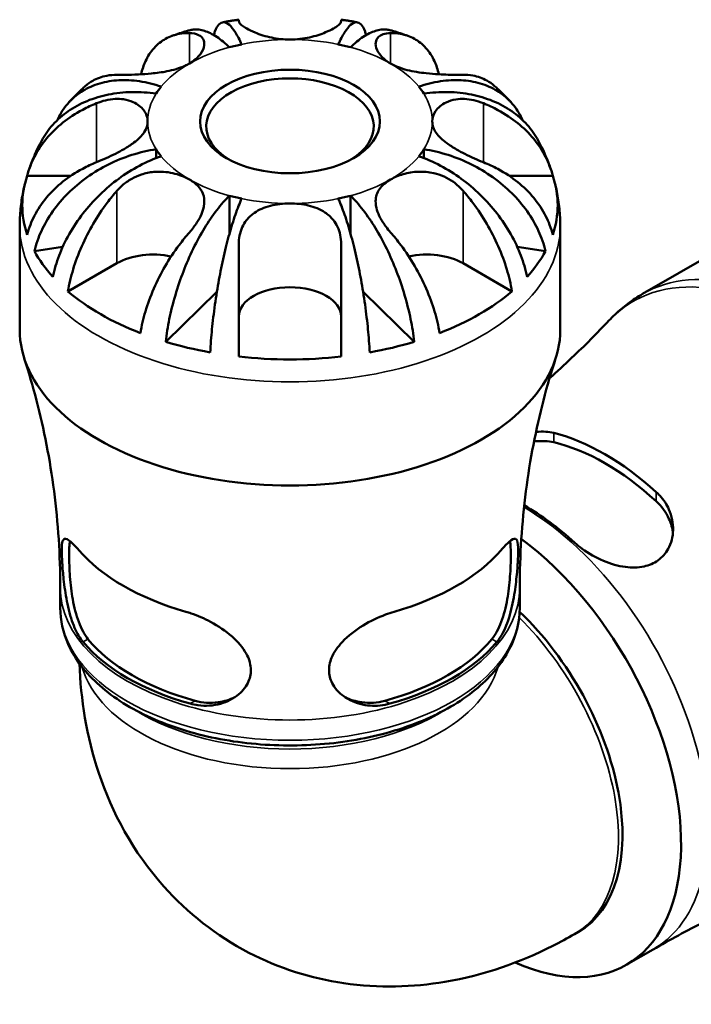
# Model space of a CAD drawing. Header units: millimetres. Extents: x 0 to 903, y 0 to 678.
# Tile 7 of 9: x 605 to 656, y 426 to 501. Entities that reach past the tile are written whole.
import ezdxf

# ---------------------------------------------------------------- set-up
doc = ezdxf.new("R2010")
doc.units = ezdxf.units.MM
doc.layers.add('Visible (ISO)', color=7, linetype='Continuous', lineweight=50)
doc.layers.add('Visible Narrow (ISO)', color=7, linetype='Continuous', lineweight=35)

msp = doc.modelspace()

# ---------------------------------------------------------------- linework, layer by layer
at = {"layer": 'Visible (ISO)'}
for p, q in [((615.259, 490.738), (615.259, 490.068)), ((635.567, 490.738), (635.567, 490.068)), ((605.484, 488.737), (608.798, 488.737)), ((642.028, 488.737), (645.342, 488.737)), ((620.825, 487.222), (620.825, 484.352)), ((630.002, 487.222), (630.002, 484.352)), ((604.913, 477.054), (604.913, 484.914)), ((645.913, 477.054), (645.913, 484.914)), ((652.157, 479.774), (660.443, 484.546)), ((608.171, 483.335), (606.032, 483.017)), ((644.794, 483.017), (642.656, 483.335)), ((608.576, 479.967), (612.29, 482.106)), ((638.536, 482.106), (642.25, 479.967)), ((619.871, 479.942), (615.987, 476.145)), ((634.839, 476.145), (630.955, 479.942)), ((607.988, 455.966), (607.988, 457.498)), ((642.838, 455.966), (642.838, 457.498)), ((646.997, 431.233), (647.303, 431.409)), ((650.918, 428.893), (652.955, 430.065))]:
    msp.add_line(p, q, dxfattribs=at)
for centre, major_axis, ratio, start_param, end_param in [((625.413, 492.849), (-10.795, 0), 0.575862, 5.058754, 5.151422), ((625.413, 492.849), (-10.795, 0), 0.575862, 4.273356, 4.366024), ((625.413, 492.464), (-6.35, 0), 0.575862, 2.396683, 7.028094), ((625.413, 492.849), (-10.795, 0), 0.575862, 5.844152, 5.936821), ((625.413, 492.849), (10.795, 0), 0.575862, 0.346365, 0.439033), ((625.413, 492.849), (-10.795, 0), 0.575862, 0.346365, 0.439033), ((625.413, 492.849), (10.795, 0), 0.575862, 5.844152, 5.936821), ((625.413, 486.501), (-20.304, 0), 0.575862, 6.090806, 6.475564), ((625.413, 486.501), (20.304, 0), 0.575862, 6.090806, 6.475564), ((625.413, 492.849), (10.795, 0), 0.575862, 4.273356, 4.366024), ((625.413, 492.849), (10.795, 0), 0.575862, 5.058754, 5.151422), ((625.413, 486.501), (-20.304, 0), 0.575862, 0.302622, 0.482776), ((615.035, 480.525), (3.882, 0), 0.575862, 1.210501, 2.356194), ((635.791, 480.525), (3.882, 0), 0.575862, 0.785398, 1.931092), ((625.413, 486.501), (20.304, 0), 0.575862, 5.800409, 5.980564), ((625.413, 478.049), (-3.882, 0), 0.575862, 3.141593, 6.283185), ((625.413, 486.501), (-20.304, 0), 0.575862, 0.593019, 0.977777), ((625.413, 486.501), (-20.304, 0), 0.575862, 2.163815, 2.548574), ((625.413, 477.054), (-20.5, 0), 0.575862, 0, 3.141593), ((625.413, 486.501), (-20.304, 0), 0.575862, 1.08802, 1.268175), ((625.413, 486.501), (-20.304, 0), 0.575862, 1.873418, 2.053573), ((625.413, 486.501), (-20.304, 0), 0.575862, 1.378417, 1.763175), ((649.303, 451.013), (10.133, -17.596), 0.578093, 2.083836, 2.63242), ((649.303, 451.013), (9.719, -16.877), 0.578093, 2.071819, 2.644437), ((643.116, 447.45), (-9.968, 17.31), 0.578093, 5.220775, 5.495217), ((640.95, 446.203), (9.968, -17.31), 0.578093, 5.609212, 8.498645), ((625.413, 464.899), (17.859, 0), 0.575862, 3.59919, 4.254792), ((625.413, 464.899), (17.859, 0), 0.575862, 5.169986, 5.825588), ((639.323, 445.266), (7.98, -13.857), 0.578093, 0, 2.042639), ((625.413, 457.745), (-17.425, 0), 0.575862, 0.449119, 1.121677), ((625.413, 457.745), (-16.925, 0), 0.575862, 0.438764, 1.132032), ((625.413, 457.745), (-16.925, 0), 0.575862, 2.00956, 2.702829), ((625.413, 457.745), (-17.425, 0), 0.575862, 2.019916, 2.692473)]:
    msp.add_ellipse(centre, major_axis=major_axis, ratio=ratio, start_param=start_param, end_param=end_param, dxfattribs=at)
msp.add_ellipse((625.413, 492.849), major_axis=(6.82, 0), ratio=0.575862, dxfattribs=at)
for points, knots in [([(619.633, 499.406), (619.661, 499.503), (619.691, 499.595), (619.813, 499.92), (619.919, 500.098), (620.131, 500.317), (620.258, 500.38), (620.53, 500.367), (620.676, 500.292), (620.954, 500.048), (621.111, 499.858), (621.433, 499.349), (621.598, 499.031), (621.748, 498.696)], [0.4763832, 0.4763832, 0.4763832, 0.4763832, 0.5387578, 0.5387578, 0.7184167, 0.7184167, 0.8983089, 0.8983089, 1.0782011, 1.0782011, 1.2586335, 1.2586335, 1.4390659, 1.4390659, 1.4390659, 1.4390659]), ([(621.531, 500.568), (621.449, 500.557), (621.366, 500.545), (621.202, 500.52), (621.119, 500.508), (620.955, 500.482), (620.873, 500.468), (620.708, 500.441), (620.626, 500.426), (620.462, 500.397), (620.38, 500.382), (620.298, 500.367)], [1.02304102, 1.02304102, 1.02304102, 1.02304102, 1.03827189, 1.03827189, 1.05350277, 1.05350277, 1.06873365, 1.06873365, 1.08396452, 1.08396452, 1.0991954, 1.0991954, 1.0991954, 1.0991954]), ([(621.531, 500.444), (621.531, 500.506), (621.531, 500.546), (621.531, 500.566), (621.531, 500.568), (621.531, 500.568)], [6.3789115, 6.3789115, 6.3789115, 6.3789115, 6.4904042, 6.4904042, 6.5240284, 6.5240284, 6.5240284, 6.5240284]), ([(625.413, 499.065), (624.941, 499.065), (624.472, 499.116), (623.56, 499.303), (623.129, 499.441), (622.523, 499.69), (622.315, 499.791), (622.01, 499.963), (621.9, 500.034), (621.717, 500.171), (621.648, 500.235), (621.554, 500.35), (621.531, 500.401), (621.531, 500.444)], [0, 0, 0, 0, 0.1417567, 0.1417567, 0.2934459, 0.2934459, 0.3926422, 0.3926422, 0.4678919, 0.4678919, 0.5468475, 0.5468475, 0.6284251, 0.6284251, 0.6284251, 0.6284251]), ([(629.295, 500.444), (629.295, 500.404), (629.275, 500.357), (629.19, 500.246), (629.121, 500.181), (628.942, 500.045), (628.836, 499.975), (628.543, 499.808), (628.345, 499.709), (627.766, 499.466), (627.354, 499.329), (626.43, 499.125), (625.924, 499.065), (625.413, 499.065)], [-0.6274381, -0.6274381, -0.6274381, -0.6274381, -0.5515633, -0.5515633, -0.4710497, -0.4710497, -0.397167, -0.397167, -0.300728, -0.300728, -0.1533905, -0.1533905, 0, 0, 0, 0]), ([(629.078, 498.696), (629.228, 499.031), (629.393, 499.349), (629.715, 499.858), (629.873, 500.048), (630.151, 500.292), (630.296, 500.367), (630.569, 500.38), (630.695, 500.317), (630.907, 500.098), (631.013, 499.92), (631.135, 499.595), (631.165, 499.503), (631.193, 499.406)], [4.3645979, 4.3645979, 4.3645979, 4.3645979, 4.5450303, 4.5450303, 4.7254627, 4.7254627, 4.9053549, 4.9053549, 5.0852471, 5.0852471, 5.2649061, 5.2649061, 5.3272806, 5.3272806, 5.3272806, 5.3272806]), ([(630.528, 500.367), (630.446, 500.382), (630.364, 500.397), (630.2, 500.426), (630.118, 500.441), (629.954, 500.468), (629.871, 500.482), (629.707, 500.508), (629.625, 500.52), (629.46, 500.545), (629.378, 500.557), (629.295, 500.568)], [0.47160093, 0.47160093, 0.47160093, 0.47160093, 0.4868318, 0.4868318, 0.50206268, 0.50206268, 0.51729356, 0.51729356, 0.53252443, 0.53252443, 0.54775531, 0.54775531, 0.54775531, 0.54775531]), ([(629.295, 500.568), (629.295, 500.568), (629.295, 500.566), (629.295, 500.55), (629.295, 500.508), (629.295, 500.444)], [3.3340414, 3.3340414, 3.3340414, 3.3340414, 3.3628919, 3.3628919, 3.4793009, 3.4793009, 3.4793009, 3.4793009]), ([(614.117, 496.429), (614.205, 496.795), (614.323, 497.13), (614.621, 497.777), (614.842, 498.128), (615.368, 498.714), (615.672, 498.951), (616.284, 499.289), (616.649, 499.421), (617.28, 499.532), (617.53, 499.551), (617.78, 499.549)], [2.6788138, 2.6788138, 2.6788138, 2.6788138, 2.8237044, 2.8237044, 3.0049708, 3.0049708, 3.1862373, 3.1862373, 3.3678493, 3.3678493, 3.4793419, 3.4793419, 3.4793419, 3.4793419]), ([(617.76, 499.76), (617.673, 499.734), (617.586, 499.708), (617.413, 499.655), (617.326, 499.628), (617.153, 499.573), (617.067, 499.545), (616.894, 499.488), (616.808, 499.459), (616.636, 499.399), (616.55, 499.369), (616.464, 499.339)], [1.25788613, 1.25788613, 1.25788613, 1.25788613, 1.27435655, 1.27435655, 1.29082697, 1.29082697, 1.3072974, 1.3072974, 1.32376782, 1.32376782, 1.34023825, 1.34023825, 1.34023825, 1.34023825]), ([(620.825, 498.476), (620.519, 498.774), (620.186, 499.052), (619.533, 499.481), (619.213, 499.633), (618.65, 499.809), (618.354, 499.848), (617.969, 499.811), (617.862, 499.789), (617.76, 499.759)], [4.3645979, 4.3645979, 4.3645979, 4.3645979, 4.5450303, 4.5450303, 4.7254627, 4.7254627, 4.9053549, 4.9053549, 4.9767675, 4.9767675, 4.9767675, 4.9767675]), ([(617.78, 499.549), (618.057, 499.546), (618.298, 499.5), (618.644, 499.328), (618.762, 499.218), (618.905, 498.95), (618.931, 498.795), (618.885, 498.417), (618.789, 498.189), (618.429, 497.703), (618.142, 497.453), (617.78, 497.244)], [-0.6284937, -0.6284937, -0.6284937, -0.6284937, -0.4973045, -0.4973045, -0.3881467, -0.3881467, -0.2836138, -0.2836138, -0.1538119, -0.1538119, 0, 0, 0, 0]), ([(633.066, 499.759), (632.964, 499.789), (632.857, 499.811), (632.472, 499.848), (632.176, 499.809), (631.613, 499.633), (631.293, 499.481), (630.64, 499.052), (630.307, 498.774), (630.002, 498.476)], [0.8268963, 0.8268963, 0.8268963, 0.8268963, 0.8983089, 0.8983089, 1.0782011, 1.0782011, 1.2586335, 1.2586335, 1.4390659, 1.4390659, 1.4390659, 1.4390659]), ([(633.046, 497.244), (632.769, 497.404), (632.535, 497.588), (632.159, 497.995), (632.026, 498.216), (631.898, 498.625), (631.893, 498.81), (631.981, 499.085), (632.046, 499.184), (632.224, 499.35), (632.338, 499.415), (632.637, 499.518), (632.831, 499.547), (633.046, 499.549)], [-2.6751784, -2.6751784, -2.6751784, -2.6751784, -2.5574633, -2.5574633, -2.4319685, -2.4319685, -2.3153871, -2.3153871, -2.2323163, -2.2323163, -2.1490716, -2.1490716, -2.0466817, -2.0466817, -2.0466817, -2.0466817]), ([(633.046, 499.549), (633.296, 499.551), (633.546, 499.532), (634.178, 499.421), (634.542, 499.289), (635.154, 498.951), (635.459, 498.714), (635.984, 498.128), (636.205, 497.777), (636.504, 497.13), (636.621, 496.795), (636.709, 496.429)], [6.3789115, 6.3789115, 6.3789115, 6.3789115, 6.4904042, 6.4904042, 6.6720162, 6.6720162, 6.8532826, 6.8532826, 7.0345491, 7.0345491, 7.1794397, 7.1794397, 7.1794397, 7.1794397]), ([(634.362, 499.339), (634.276, 499.369), (634.19, 499.399), (634.018, 499.459), (633.932, 499.488), (633.759, 499.545), (633.673, 499.573), (633.5, 499.628), (633.413, 499.655), (633.24, 499.708), (633.153, 499.734), (633.066, 499.76)], [0.23055808, 0.23055808, 0.23055808, 0.23055808, 0.24702851, 0.24702851, 0.26349893, 0.26349893, 0.27996935, 0.27996935, 0.29643978, 0.29643978, 0.3129102, 0.3129102, 0.3129102, 0.3129102]), ([(617.78, 497.244), (617.67, 497.181), (617.553, 497.121), (617.027, 496.883), (616.565, 496.749), (615.689, 496.577), (615.292, 496.525), (614.56, 496.455), (614.23, 496.433), (613.545, 496.401), (613.204, 496.392), (612.674, 496.386), (612.472, 496.386), (612.29, 496.388)], [0, 0, 0, 0, 0.0467731, 0.0467731, 0.2005564, 0.2005564, 0.3204604, 0.3204604, 0.4228872, 0.4228872, 0.5420685, 0.5420685, 0.6281566, 0.6281566, 0.6281566, 0.6281566]), ([(638.536, 496.388), (638.414, 496.386), (638.283, 496.386), (637.918, 496.388), (637.672, 496.392), (637.176, 496.406), (636.934, 496.416), (636.379, 496.448), (636.067, 496.471), (635.257, 496.558), (634.768, 496.635), (633.837, 496.873), (633.408, 497.036), (633.046, 497.244)], [-0.6269075, -0.6269075, -0.6269075, -0.6269075, -0.5694109, -0.5694109, -0.4776032, -0.4776032, -0.3980776, -0.3980776, -0.3025274, -0.3025274, -0.1534232, -0.1534232, 0, 0, 0, 0]), ([(607.77, 492.953), (607.811, 493.044), (607.853, 493.133), (608.095, 493.604), (608.357, 493.99), (608.983, 494.665), (609.346, 494.954), (610.076, 495.399), (610.511, 495.596), (611.448, 495.871), (611.95, 495.95), (612.907, 496.002), (613.449, 495.978), (614.558, 495.811), (615.124, 495.667), (615.642, 495.491)], [0.319335, 0.319335, 0.319335, 0.319335, 0.359099, 0.359099, 0.538758, 0.538758, 0.718417, 0.718417, 0.898309, 0.898309, 1.078201, 1.078201, 1.258633, 1.258633, 1.439066, 1.439066, 1.439066, 1.439066]), ([(612.29, 496.388), (612.03, 496.39), (611.769, 496.369), (611.126, 496.25), (610.76, 496.113), (610.262, 495.83), (610.071, 495.694), (609.891, 495.534)], [6.3789502, 6.3789502, 6.3789502, 6.3789502, 6.4953591, 6.4953591, 6.6785556, 6.6785556, 6.7928018, 6.7928018, 6.7928018, 6.7928018]), ([(635.184, 495.491), (635.703, 495.667), (636.269, 495.811), (637.377, 495.978), (637.92, 496.002), (638.876, 495.95), (639.378, 495.871), (640.315, 495.596), (640.75, 495.399), (641.481, 494.954), (641.843, 494.665), (642.469, 493.99), (642.732, 493.604), (642.973, 493.133), (643.015, 493.044), (643.056, 492.953)], [4.364664, 4.364664, 4.364664, 4.364664, 4.545097, 4.545097, 4.725529, 4.725529, 4.905421, 4.905421, 5.085313, 5.085313, 5.264972, 5.264972, 5.444631, 5.444631, 5.484395, 5.484395, 5.484395, 5.484395]), ([(640.935, 495.534), (640.745, 495.704), (640.542, 495.846), (640.032, 496.127), (639.668, 496.26), (639.036, 496.371), (638.786, 496.39), (638.536, 496.388)], [3.0655969, 3.0655969, 3.0655969, 3.0655969, 3.1862373, 3.1862373, 3.3678493, 3.3678493, 3.4793419, 3.4793419, 3.4793419, 3.4793419]), ([(615.259, 494.959), (614.677, 495.046), (614.041, 495.092), (612.795, 495.069), (612.186, 494.999), (611.111, 494.784), (610.547, 494.619), (609.494, 494.182), (609.005, 493.911), (608.185, 493.34), (607.777, 492.989), (607.092, 492.226), (606.809, 491.818), (606.592, 491.419)], [4.364598, 4.364598, 4.364598, 4.364598, 4.54503, 4.54503, 4.725463, 4.725463, 4.905355, 4.905355, 5.085247, 5.085247, 5.264906, 5.264906, 5.435389, 5.435389, 5.435389, 5.435389]), ([(609.891, 495.535), (609.804, 495.458), (609.718, 495.379), (609.546, 495.219), (609.461, 495.138), (609.291, 494.974), (609.207, 494.89), (609.039, 494.721), (608.956, 494.635), (608.791, 494.46), (608.709, 494.371), (608.628, 494.281)], [1.78241186, 1.78241186, 1.78241186, 1.78241186, 1.80134123, 1.80134123, 1.82027059, 1.82027059, 1.83919996, 1.83919996, 1.85812933, 1.85812933, 1.8770587, 1.8770587, 1.8770587, 1.8770587]), ([(644.235, 491.419), (644.017, 491.818), (643.734, 492.226), (643.049, 492.989), (642.642, 493.34), (641.821, 493.911), (641.332, 494.182), (640.279, 494.619), (639.715, 494.784), (638.64, 494.999), (638.031, 495.069), (636.785, 495.092), (636.149, 495.046), (635.567, 494.959)], [0.368275, 0.368275, 0.368275, 0.368275, 0.538758, 0.538758, 0.718417, 0.718417, 0.898309, 0.898309, 1.078201, 1.078201, 1.258633, 1.258633, 1.439066, 1.439066, 1.439066, 1.439066]), ([(642.199, 494.281), (642.117, 494.371), (642.035, 494.46), (641.87, 494.635), (641.787, 494.721), (641.62, 494.89), (641.535, 494.974), (641.366, 495.138), (641.28, 495.219), (641.109, 495.379), (641.022, 495.458), (640.935, 495.535)], [5.97692294, 5.97692294, 5.97692294, 5.97692294, 5.99585231, 5.99585231, 6.01478167, 6.01478167, 6.03371104, 6.03371104, 6.05264041, 6.05264041, 6.07156977, 6.07156977, 6.07156977, 6.07156977]), ([(610.736, 494.227), (610.964, 494.319), (611.194, 494.393), (611.669, 494.506), (611.913, 494.542), (612.37, 494.566), (612.583, 494.558), (613.053, 494.493), (613.301, 494.422), (613.862, 494.169), (614.133, 493.952), (614.517, 493.436), (614.618, 493.143), (614.618, 492.849)], [-0.6274381, -0.6274381, -0.6274381, -0.6274381, -0.5515633, -0.5515633, -0.4710497, -0.4710497, -0.397167, -0.397167, -0.300728, -0.300728, -0.1533905, -0.1533905, 0, 0, 0, 0]), ([(636.208, 492.849), (636.208, 493.121), (636.294, 493.392), (636.642, 493.904), (636.911, 494.135), (637.478, 494.406), (637.729, 494.483), (638.206, 494.555), (638.422, 494.566), (638.876, 494.546), (639.114, 494.513), (639.6, 494.403), (639.847, 494.325), (640.09, 494.227)], [0, 0, 0, 0, 0.1417567, 0.1417567, 0.2934459, 0.2934459, 0.3926422, 0.3926422, 0.4678919, 0.4678919, 0.5468475, 0.5468475, 0.6284251, 0.6284251, 0.6284251, 0.6284251]), ([(605.484, 488.737), (605.613, 489.246), (605.808, 489.742), (606.269, 490.637), (606.582, 491.114), (607.325, 492.004), (607.755, 492.415), (608.621, 493.106), (609.136, 493.448), (610.03, 493.923), (610.383, 494.086), (610.736, 494.227)], [2.6487582, 2.6487582, 2.6487582, 2.6487582, 2.8237044, 2.8237044, 3.0049708, 3.0049708, 3.1862373, 3.1862373, 3.3678493, 3.3678493, 3.4793419, 3.4793419, 3.4793419, 3.4793419]), ([(640.09, 494.227), (640.458, 494.08), (640.827, 493.909), (641.736, 493.42), (642.253, 493.072), (643.113, 492.377), (643.536, 491.967), (644.267, 491.082), (644.574, 490.608), (645.025, 489.724), (645.215, 489.236), (645.342, 488.737)], [6.3789502, 6.3789502, 6.3789502, 6.3789502, 6.4953591, 6.4953591, 6.6785556, 6.6785556, 6.8581631, 6.8581631, 7.0377706, 7.0377706, 7.209556, 7.209556, 7.209556, 7.209556]), ([(614.618, 492.849), (614.618, 492.577), (614.532, 492.309), (614.184, 491.77), (613.915, 491.505), (613.349, 491.078), (613.098, 490.915), (612.62, 490.636), (612.404, 490.52), (611.95, 490.289), (611.712, 490.177), (611.226, 489.958), (610.98, 489.854), (610.736, 489.756)], [0, 0, 0, 0, 0.1417567, 0.1417567, 0.2934459, 0.2934459, 0.3926422, 0.3926422, 0.4678919, 0.4678919, 0.5468475, 0.5468475, 0.6284251, 0.6284251, 0.6284251, 0.6284251]), ([(640.09, 489.756), (639.863, 489.848), (639.632, 489.945), (639.157, 490.156), (638.914, 490.271), (638.456, 490.502), (638.243, 490.616), (637.773, 490.888), (637.526, 491.046), (636.964, 491.46), (636.693, 491.716), (636.309, 492.265), (636.208, 492.554), (636.208, 492.849)], [-0.6274381, -0.6274381, -0.6274381, -0.6274381, -0.5515633, -0.5515633, -0.4710497, -0.4710497, -0.397167, -0.397167, -0.300728, -0.300728, -0.1533905, -0.1533905, 0, 0, 0, 0]), ([(606.591, 491.42), (606.518, 491.284), (606.445, 491.146), (606.305, 490.867), (606.237, 490.725), (606.104, 490.438), (606.04, 490.293), (605.916, 489.999), (605.856, 489.85), (605.742, 489.549), (605.687, 489.396), (605.634, 489.243)], [2.0521214, 2.0521214, 2.0521214, 2.0521214, 2.074175, 2.074175, 2.0962286, 2.0962286, 2.1182822, 2.1182822, 2.1403358, 2.1403358, 2.1623894, 2.1623894, 2.1623894, 2.1623894]), ([(645.192, 489.243), (645.14, 489.396), (645.085, 489.549), (644.97, 489.85), (644.91, 489.999), (644.786, 490.293), (644.722, 490.438), (644.59, 490.725), (644.521, 490.867), (644.381, 491.146), (644.309, 491.284), (644.235, 491.42)], [5.6915923, 5.6915923, 5.6915923, 5.6915923, 5.7136459, 5.7136459, 5.7356995, 5.7356995, 5.7577531, 5.7577531, 5.7798067, 5.7798067, 5.8018602, 5.8018602, 5.8018602, 5.8018602]), ([(606.032, 483.017), (606.155, 483.544), (606.341, 484.07), (606.779, 485.028), (607.074, 485.547), (607.777, 486.539), (608.185, 487.012), (609.005, 487.827), (609.494, 488.244), (610.547, 488.994), (611.111, 489.328), (612.186, 489.863), (612.795, 490.114), (614.041, 490.509), (614.677, 490.652), (615.259, 490.738)], [0.184118, 0.184118, 0.184118, 0.184118, 0.359099, 0.359099, 0.538758, 0.538758, 0.718417, 0.718417, 0.898309, 0.898309, 1.078201, 1.078201, 1.258633, 1.258633, 1.439066, 1.439066, 1.439066, 1.439066]), ([(635.567, 490.738), (636.149, 490.652), (636.785, 490.509), (638.031, 490.114), (638.64, 489.863), (639.715, 489.328), (640.279, 488.994), (641.332, 488.244), (641.821, 487.827), (642.642, 487.012), (643.049, 486.539), (643.752, 485.547), (644.047, 485.028), (644.486, 484.07), (644.671, 483.544), (644.794, 483.017)], [4.364598, 4.364598, 4.364598, 4.364598, 4.54503, 4.54503, 4.725463, 4.725463, 4.905355, 4.905355, 5.085247, 5.085247, 5.264906, 5.264906, 5.444565, 5.444565, 5.619546, 5.619546, 5.619546, 5.619546]), ([(615.642, 490.206), (615.124, 490.031), (614.558, 489.79), (613.449, 489.206), (612.907, 488.861), (611.95, 488.161), (611.448, 487.742), (610.511, 486.83), (610.076, 486.338), (609.346, 485.398), (608.983, 484.863), (608.357, 483.763), (608.095, 483.199), (607.705, 482.174), (607.539, 481.62), (607.43, 481.073)], [4.364664, 4.364664, 4.364664, 4.364664, 4.545097, 4.545097, 4.725529, 4.725529, 4.905421, 4.905421, 5.085313, 5.085313, 5.264972, 5.264972, 5.444631, 5.444631, 5.619612, 5.619612, 5.619612, 5.619612]), ([(643.397, 481.073), (643.287, 481.62), (643.122, 482.174), (642.732, 483.199), (642.469, 483.763), (641.843, 484.863), (641.481, 485.398), (640.75, 486.338), (640.315, 486.83), (639.378, 487.742), (638.876, 488.161), (637.92, 488.861), (637.377, 489.206), (636.269, 489.79), (635.703, 490.031), (635.184, 490.206)], [0.184118, 0.184118, 0.184118, 0.184118, 0.359099, 0.359099, 0.538758, 0.538758, 0.718417, 0.718417, 0.898309, 0.898309, 1.078201, 1.078201, 1.258633, 1.258633, 1.439066, 1.439066, 1.439066, 1.439066]), ([(610.736, 489.756), (610.383, 489.615), (610.03, 489.452), (609.136, 488.977), (608.621, 488.635), (607.755, 487.944), (607.325, 487.533), (606.582, 486.643), (606.269, 486.166), (605.808, 485.271), (605.613, 484.775), (605.484, 484.266)], [6.3789115, 6.3789115, 6.3789115, 6.3789115, 6.4904042, 6.4904042, 6.6720162, 6.6720162, 6.8532826, 6.8532826, 7.0345491, 7.0345491, 7.2094952, 7.2094952, 7.2094952, 7.2094952]), ([(612.29, 487.596), (612.412, 487.736), (612.543, 487.868), (612.909, 488.19), (613.155, 488.365), (613.65, 488.64), (613.892, 488.746), (614.447, 488.929), (614.759, 488.993), (615.569, 489.07), (616.058, 489.033), (616.989, 488.828), (617.418, 488.661), (617.78, 488.453)], [-0.6269075, -0.6269075, -0.6269075, -0.6269075, -0.5694109, -0.5694109, -0.4776032, -0.4776032, -0.3980776, -0.3980776, -0.3025274, -0.3025274, -0.1534232, -0.1534232, 0, 0, 0, 0]), ([(633.046, 488.453), (633.324, 488.613), (633.642, 488.748), (634.359, 488.958), (634.757, 489.027), (635.55, 489.053), (635.936, 489.019), (636.583, 488.87), (636.845, 488.782), (637.346, 488.556), (637.583, 488.419), (638.076, 488.067), (638.32, 487.843), (638.536, 487.596)], [-2.6751784, -2.6751784, -2.6751784, -2.6751784, -2.5574633, -2.5574633, -2.4319685, -2.4319685, -2.3153871, -2.3153871, -2.2323163, -2.2323163, -2.1490716, -2.1490716, -2.0466817, -2.0466817, -2.0466817, -2.0466817]), ([(645.342, 484.266), (645.215, 484.765), (645.025, 485.253), (644.574, 486.137), (644.267, 486.611), (643.536, 487.496), (643.113, 487.906), (642.253, 488.601), (641.736, 488.949), (640.827, 489.438), (640.458, 489.609), (640.09, 489.756)], [2.648695, 2.648695, 2.648695, 2.648695, 2.8204804, 2.8204804, 3.0000879, 3.0000879, 3.1796954, 3.1796954, 3.3628919, 3.3628919, 3.4793009, 3.4793009, 3.4793009, 3.4793009]), ([(617.78, 488.453), (618.057, 488.293), (618.291, 488.111), (618.667, 487.692), (618.8, 487.454), (618.929, 486.95), (618.933, 486.691), (618.845, 486.219), (618.781, 486.018), (618.602, 485.606), (618.488, 485.398), (618.19, 484.935), (617.996, 484.681), (617.78, 484.435)], [-2.6751784, -2.6751784, -2.6751784, -2.6751784, -2.5574633, -2.5574633, -2.4319685, -2.4319685, -2.3153871, -2.3153871, -2.2323163, -2.2323163, -2.1490716, -2.1490716, -2.0466817, -2.0466817, -2.0466817, -2.0466817]), ([(633.046, 484.435), (632.924, 484.574), (632.809, 484.716), (632.531, 485.088), (632.383, 485.319), (632.156, 485.749), (632.072, 485.947), (631.942, 486.373), (631.906, 486.597), (631.915, 487.145), (632.014, 487.447), (632.398, 488), (632.685, 488.245), (633.046, 488.453)], [-0.6269075, -0.6269075, -0.6269075, -0.6269075, -0.5694109, -0.5694109, -0.4776032, -0.4776032, -0.3980776, -0.3980776, -0.3025274, -0.3025274, -0.1534232, -0.1534232, 0, 0, 0, 0]), ([(605.32, 488.182), (605.267, 487.972), (605.219, 487.76), (605.133, 487.332), (605.095, 487.116), (605.029, 486.681), (605.002, 486.462), (604.958, 486.022), (604.941, 485.801), (604.919, 485.358), (604.913, 485.136), (604.913, 484.914)], [2.211914, 2.211914, 2.211914, 2.211914, 2.2407701, 2.2407701, 2.2696262, 2.2696262, 2.2984823, 2.2984823, 2.3273384, 2.3273384, 2.3561945, 2.3561945, 2.3561945, 2.3561945]), ([(608.576, 479.967), (608.667, 480.528), (608.805, 481.104), (609.131, 482.187), (609.352, 482.791), (609.878, 483.983), (610.182, 484.57), (610.794, 485.613), (611.159, 486.165), (611.79, 487.004), (612.04, 487.311), (612.29, 487.596)], [2.6487582, 2.6487582, 2.6487582, 2.6487582, 2.8237044, 2.8237044, 3.0049708, 3.0049708, 3.1862373, 3.1862373, 3.3678493, 3.3678493, 3.4793419, 3.4793419, 3.4793419, 3.4793419]), ([(638.536, 487.596), (638.786, 487.311), (639.036, 487.004), (639.668, 486.165), (640.032, 485.613), (640.644, 484.57), (640.949, 483.983), (641.474, 482.791), (641.695, 482.187), (642.021, 481.104), (642.159, 480.528), (642.25, 479.967)], [6.3789115, 6.3789115, 6.3789115, 6.3789115, 6.4904042, 6.4904042, 6.6720162, 6.6720162, 6.8532826, 6.8532826, 7.0345491, 7.0345491, 7.2094952, 7.2094952, 7.2094952, 7.2094952]), ([(645.913, 484.914), (645.913, 485.136), (645.908, 485.358), (645.885, 485.801), (645.869, 486.022), (645.825, 486.462), (645.797, 486.681), (645.732, 487.116), (645.694, 487.332), (645.607, 487.76), (645.559, 487.972), (645.506, 488.182)], [5.4977871, 5.4977871, 5.4977871, 5.4977871, 5.5266432, 5.5266432, 5.5554993, 5.5554993, 5.5843554, 5.5843554, 5.6132115, 5.6132115, 5.6420676, 5.6420676, 5.6420676, 5.6420676]), ([(615.987, 476.145), (616.052, 476.718), (616.149, 477.311), (616.379, 478.428), (616.534, 479.055), (616.902, 480.303), (617.116, 480.924), (617.546, 482.037), (617.802, 482.632), (618.354, 483.765), (618.65, 484.303), (619.213, 485.229), (619.533, 485.702), (620.186, 486.549), (620.519, 486.923), (620.825, 487.222)], [0.184118, 0.184118, 0.184118, 0.184118, 0.359099, 0.359099, 0.538758, 0.538758, 0.718417, 0.718417, 0.898309, 0.898309, 1.078201, 1.078201, 1.258633, 1.258633, 1.439066, 1.439066, 1.439066, 1.439066]), ([(621.748, 487.001), (621.598, 486.666), (621.433, 486.252), (621.111, 485.326), (620.954, 484.814), (620.676, 483.82), (620.53, 483.246), (620.258, 482.046), (620.131, 481.42), (619.919, 480.255), (619.813, 479.608), (619.632, 478.316), (619.555, 477.67), (619.442, 476.525), (619.394, 475.921), (619.362, 475.34)], [4.364664, 4.364664, 4.364664, 4.364664, 4.545097, 4.545097, 4.725529, 4.725529, 4.905421, 4.905421, 5.085313, 5.085313, 5.264972, 5.264972, 5.444631, 5.444631, 5.619612, 5.619612, 5.619612, 5.619612]), ([(631.464, 475.34), (631.432, 475.921), (631.384, 476.525), (631.271, 477.67), (631.195, 478.316), (631.013, 479.608), (630.907, 480.255), (630.695, 481.42), (630.569, 482.046), (630.296, 483.246), (630.151, 483.82), (629.873, 484.814), (629.715, 485.326), (629.393, 486.252), (629.228, 486.666), (629.078, 487.001)], [0.184118, 0.184118, 0.184118, 0.184118, 0.359099, 0.359099, 0.538758, 0.538758, 0.718417, 0.718417, 0.898309, 0.898309, 1.078201, 1.078201, 1.258633, 1.258633, 1.439066, 1.439066, 1.439066, 1.439066]), ([(630.002, 487.222), (630.307, 486.923), (630.64, 486.549), (631.293, 485.702), (631.613, 485.229), (632.176, 484.303), (632.472, 483.765), (633.024, 482.632), (633.28, 482.037), (633.711, 480.924), (633.924, 480.303), (634.293, 479.055), (634.447, 478.428), (634.677, 477.311), (634.774, 476.718), (634.839, 476.145)], [4.364598, 4.364598, 4.364598, 4.364598, 4.54503, 4.54503, 4.725463, 4.725463, 4.905355, 4.905355, 5.085247, 5.085247, 5.264906, 5.264906, 5.444565, 5.444565, 5.619546, 5.619546, 5.619546, 5.619546]), ([(621.531, 483.54), (621.531, 483.762), (621.551, 483.98), (621.637, 484.417), (621.705, 484.632), (621.884, 485.023), (621.99, 485.199), (622.283, 485.573), (622.481, 485.759), (623.06, 486.163), (623.472, 486.338), (624.396, 486.576), (624.902, 486.632), (625.413, 486.632)], [-0.6274381, -0.6274381, -0.6274381, -0.6274381, -0.5515633, -0.5515633, -0.4710497, -0.4710497, -0.397167, -0.397167, -0.300728, -0.300728, -0.1533905, -0.1533905, 0, 0, 0, 0]), ([(625.413, 486.632), (625.886, 486.632), (626.354, 486.584), (627.266, 486.371), (627.697, 486.199), (628.303, 485.795), (628.511, 485.607), (628.816, 485.229), (628.927, 485.052), (629.109, 484.665), (629.178, 484.455), (629.272, 484.011), (629.295, 483.778), (629.295, 483.54)], [0, 0, 0, 0, 0.1417567, 0.1417567, 0.2934459, 0.2934459, 0.3926422, 0.3926422, 0.4678919, 0.4678919, 0.5468475, 0.5468475, 0.6284251, 0.6284251, 0.6284251, 0.6284251]), ([(617.78, 484.435), (617.52, 484.138), (617.259, 483.817), (616.616, 482.957), (616.25, 482.399), (615.642, 481.353), (615.343, 480.771), (614.826, 479.589), (614.609, 478.989), (614.29, 477.922), (614.156, 477.357), (614.066, 476.805)], [6.3789502, 6.3789502, 6.3789502, 6.3789502, 6.4953591, 6.4953591, 6.6785556, 6.6785556, 6.8581631, 6.8581631, 7.0377706, 7.0377706, 7.209556, 7.209556, 7.209556, 7.209556]), ([(636.76, 476.805), (636.67, 477.357), (636.536, 477.922), (636.217, 478.989), (636, 479.589), (635.483, 480.771), (635.184, 481.353), (634.576, 482.399), (634.21, 482.957), (633.567, 483.817), (633.306, 484.138), (633.046, 484.435)], [2.648695, 2.648695, 2.648695, 2.648695, 2.8204804, 2.8204804, 3.0000879, 3.0000879, 3.1796954, 3.1796954, 3.3628919, 3.3628919, 3.4793009, 3.4793009, 3.4793009, 3.4793009]), ([(621.531, 475.025), (621.531, 475.608), (621.531, 476.217), (621.531, 477.377), (621.531, 478.034), (621.531, 479.352), (621.531, 480.011), (621.531, 481.2), (621.531, 481.839), (621.531, 482.829), (621.531, 483.196), (621.531, 483.54)], [2.6487582, 2.6487582, 2.6487582, 2.6487582, 2.8237044, 2.8237044, 3.0049708, 3.0049708, 3.1862373, 3.1862373, 3.3678493, 3.3678493, 3.4793419, 3.4793419, 3.4793419, 3.4793419]), ([(629.295, 483.54), (629.295, 483.181), (629.295, 482.798), (629.295, 481.784), (629.295, 481.139), (629.295, 479.949), (629.295, 479.295), (629.295, 477.989), (629.295, 477.338), (629.295, 476.195), (629.295, 475.598), (629.295, 475.025)], [6.3789502, 6.3789502, 6.3789502, 6.3789502, 6.4953591, 6.4953591, 6.6785556, 6.6785556, 6.8581631, 6.8581631, 7.0377706, 7.0377706, 7.209556, 7.209556, 7.209556, 7.209556]), ([(649.606, 477.754), (649.755, 477.912), (649.908, 478.065), (650.224, 478.364), (650.386, 478.509), (650.719, 478.789), (650.889, 478.925), (651.239, 479.186), (651.417, 479.311), (651.782, 479.551), (651.968, 479.665), (652.157, 479.774)], [5.3274242, 5.3274242, 5.3274242, 5.3274242, 5.3618835, 5.3618835, 5.3963428, 5.3963428, 5.4308022, 5.4308022, 5.4652615, 5.4652615, 5.4997209, 5.4997209, 5.4997209, 5.4997209]), ([(649.606, 477.754), (648.71, 476.803), (647.765, 475.855), (646.23, 474.402), (645.671, 473.889), (645.099, 473.381)], [5.32742416, 5.32742416, 5.32742416, 5.32742416, 5.36188349, 5.36188349, 5.3808683, 5.3808683, 5.3808683, 5.3808683]), ([(607.988, 457.498), (607.988, 458.729), (607.948, 459.961), (607.791, 462.405), (607.674, 463.618), (607.366, 466.008), (607.175, 467.185), (606.729, 469.487), (606.473, 470.612), (605.907, 472.798), (605.596, 473.858), (605.264, 474.88)], [2.3561945, 2.3561945, 2.3561945, 2.3561945, 2.3932346, 2.3932346, 2.4302747, 2.4302747, 2.4673147, 2.4673147, 2.5043548, 2.5043548, 2.5413949, 2.5413949, 2.5413949, 2.5413949]), ([(645.563, 474.88), (645.23, 473.858), (644.919, 472.798), (644.353, 470.612), (644.097, 469.487), (643.651, 467.185), (643.461, 466.008), (643.153, 463.618), (643.035, 462.405), (642.878, 459.961), (642.838, 458.729), (642.838, 457.498)], [5.3125867, 5.3125867, 5.3125867, 5.3125867, 5.3496268, 5.3496268, 5.3866669, 5.3866669, 5.423707, 5.423707, 5.4607471, 5.4607471, 5.4977871, 5.4977871, 5.4977871, 5.4977871]), ([(644.073, 469.314), (644.332, 469.336), (644.581, 469.339), (645.029, 469.309), (645.229, 469.278), (645.414, 469.232)], [-0.2608936, -0.2608936, -0.2608936, -0.2608936, -0.1702041, -0.1702041, -0.0884415, -0.0884415, -0.0884415, -0.0884415]), ([(643.925, 468.594), (643.935, 468.595), (643.946, 468.596), (644.506, 468.647), (645.011, 468.621), (645.414, 468.526)], [1.8602563, 1.8602563, 1.8602563, 1.8602563, 1.8636937, 1.8636937, 2.0416178, 2.0416178, 2.0416178, 2.0416178]), ([(653.192, 464.753), (653.288, 464.666), (653.379, 464.576), (653.758, 464.163), (653.99, 463.806), (654.379, 462.926), (654.486, 462.389), (654.459, 461.361), (654.335, 460.871), (653.906, 460.1), (653.645, 459.802), (653.012, 459.353), (652.657, 459.201), (651.823, 459.017), (651.347, 459.008), (650.3, 459.142), (649.732, 459.307), (648.609, 459.779), (648.059, 460.092), (647.37, 460.596), (647.18, 460.75), (647.005, 460.909)], [-1.535365, -1.535365, -1.535365, -1.535365, -1.492843, -1.492843, -1.349191, -1.349191, -1.158656, -1.158656, -0.976408, -0.976408, -0.830815, -0.830815, -0.694397, -0.694397, -0.540069, -0.540069, -0.362526, -0.362526, -0.17426, -0.17426, -0.096481, -0.096481, -0.096481, -0.096481]), ([(653.192, 464.047), (653.594, 463.678), (653.934, 463.218), (654.318, 462.361), (654.418, 461.98), (654.456, 461.613)], [-0.6877666, -0.6877666, -0.6877666, -0.6877666, -0.5098425, -0.5098425, -0.3791577, -0.3791577, -0.3791577, -0.3791577]), ([(609.716, 453.389), (609.659, 453.456), (609.604, 453.529), (609.318, 453.935), (609.116, 454.341), (608.756, 455.311), (608.606, 455.886), (608.384, 457.03), (608.306, 457.595), (608.199, 458.579), (608.164, 458.993), (608.116, 459.746), (608.103, 460.068), (608.103, 460.658), (608.123, 460.886), (608.233, 461.206), (608.339, 461.25), (608.651, 461.109), (608.849, 460.943), (609.188, 460.587), (609.287, 460.477), (609.391, 460.355)], [-1.566701, -1.566701, -1.566701, -1.566701, -1.527422, -1.527422, -1.359373, -1.359373, -1.172545, -1.172545, -1.003202, -1.003202, -0.868229, -0.868229, -0.733221, -0.733221, -0.567422, -0.567422, -0.35916, -0.35916, -0.169478, -0.169478, -0.098126, -0.098126, -0.098126, -0.098126]), ([(610.091, 453.605), (609.83, 453.925), (609.585, 454.374), (609.192, 455.427), (609.042, 456.03), (608.842, 457.156), (608.771, 457.757), (608.682, 458.913), (608.664, 459.468), (608.664, 460.368), (608.682, 460.755), (608.724, 461.033)], [0.669652, 0.669652, 0.669652, 0.669652, 0.8542007, 0.8542007, 1.0387494, 1.0387494, 1.2055141, 1.2055141, 1.3722788, 1.3722788, 1.5357958, 1.5357958, 1.5357958, 1.5357958]), ([(642.102, 461.033), (642.145, 460.755), (642.163, 460.368), (642.163, 459.922), (642.163, 459.468), (642.144, 458.913), (642.056, 457.757), (641.984, 457.156), (641.784, 456.03), (641.635, 455.427), (641.241, 454.374), (640.996, 453.925), (640.735, 453.605)], [-0.1635171, -0.1635171, -0.1635171, -0.1635171, 0, 0, 0, 0.1667647, 0.1667647, 0.3335293, 0.3335293, 0.5180781, 0.5180781, 0.7026268, 0.7026268, 0.7026268, 0.7026268]), ([(641.435, 460.355), (641.5, 460.431), (641.563, 460.502), (641.845, 460.812), (642.032, 460.988), (642.371, 461.224), (642.503, 461.248), (642.667, 461.062), (642.707, 460.869), (642.729, 460.319), (642.722, 460.017), (642.685, 459.308), (642.657, 458.924), (642.57, 458.014), (642.508, 457.494), (642.325, 456.37), (642.195, 455.772), (641.852, 454.669), (641.636, 454.165), (641.294, 453.624), (641.204, 453.5), (641.111, 453.389)], [-1.579677, -1.579677, -1.579677, -1.579677, -1.535404, -1.535404, -1.373272, -1.373272, -1.171991, -1.171991, -0.985588, -0.985588, -0.844433, -0.844433, -0.712854, -0.712854, -0.555877, -0.555877, -0.368965, -0.368965, -0.175624, -0.175624, -0.110863, -0.110863, -0.110863, -0.110863]), ([(642.838, 455.966), (642.838, 454.893), (642.563, 453.823), (641.5, 451.766), (640.685, 450.787), (638.57, 448.992), (637.24, 448.19), (634.224, 446.876), (632.536, 446.367), (628.984, 445.691), (627.123, 445.524), (623.409, 445.543), (621.556, 445.728), (618.035, 446.436), (616.368, 446.958), (613.379, 448.303), (612.06, 449.126), (609.925, 451.009), (609.104, 452.069), (608.196, 454.096), (607.988, 455.03), (607.988, 455.966)], [0.785398, 0.785398, 0.785398, 0.785398, 1.074862, 1.074862, 1.381833, 1.381833, 1.708273, 1.708273, 2.037375, 2.037375, 2.364953, 2.364953, 2.691862, 2.691862, 3.019509, 3.019509, 3.348659, 3.348659, 3.674538, 3.674538, 3.926991, 3.926991, 3.926991, 3.926991]), ([(617.523, 455.672), (617.655, 455.635), (617.788, 455.593), (618.413, 455.381), (618.908, 455.163), (619.976, 454.59), (620.539, 454.213), (621.467, 453.399), (621.847, 452.964), (622.296, 452.143), (622.416, 451.776), (622.467, 451.059), (622.41, 450.723), (622.119, 450.03), (621.86, 449.696), (621.144, 449.089), (620.663, 448.843), (619.603, 448.548), (619.019, 448.505), (618.237, 448.612), (618.041, 448.652), (617.847, 448.706)], [-1.579677, -1.579677, -1.579677, -1.579677, -1.535404, -1.535404, -1.373272, -1.373272, -1.171991, -1.171991, -0.985588, -0.985588, -0.844433, -0.844433, -0.712854, -0.712854, -0.555877, -0.555877, -0.368965, -0.368965, -0.175624, -0.175624, -0.110863, -0.110863, -0.110863, -0.110863]), ([(632.979, 448.706), (632.861, 448.673), (632.743, 448.645), (632.115, 448.526), (631.604, 448.521), (630.576, 448.691), (630.064, 448.886), (629.236, 449.425), (628.905, 449.754), (628.505, 450.446), (628.401, 450.781), (628.363, 451.484), (628.431, 451.837), (628.75, 452.611), (629.034, 453.015), (629.828, 453.855), (630.377, 454.276), (631.506, 454.965), (632.083, 455.245), (632.876, 455.541), (633.091, 455.612), (633.303, 455.672)], [-1.566701, -1.566701, -1.566701, -1.566701, -1.527422, -1.527422, -1.359373, -1.359373, -1.172545, -1.172545, -1.003202, -1.003202, -0.868229, -0.868229, -0.733221, -0.733221, -0.567422, -0.567422, -0.35916, -0.35916, -0.169478, -0.169478, -0.098126, -0.098126, -0.098126, -0.098126]), ([(609.446, 451.749), (609.545, 449.041), (609.972, 446.249), (611.906, 440.479), (613.493, 437.476), (617.624, 432.848), (619.836, 431.098), (624.58, 428.633), (627.06, 427.864), (632.158, 427.116), (634.757, 427.208), (640.165, 428.121), (642.877, 429.102), (645.904, 430.623), (646.457, 430.922), (646.997, 431.233)], [3.183241, 3.183241, 3.183241, 3.183241, 3.455752, 3.455752, 3.739988, 3.739988, 3.953998, 3.953998, 4.153827, 4.153827, 4.373779, 4.373779, 4.649098, 4.649098, 4.712389, 4.712389, 4.712389, 4.712389]), ([(621.235, 449.195), (620.854, 449.007), (620.419, 448.871), (619.388, 448.729), (618.78, 448.772), (618.223, 448.922)], [0.37375, 0.37375, 0.37375, 0.37375, 0.5180781, 0.5180781, 0.7026268, 0.7026268, 0.7026268, 0.7026268]), ([(632.603, 448.922), (632.046, 448.772), (631.438, 448.729), (630.407, 448.871), (629.973, 449.007), (629.591, 449.195)], [0.669652, 0.669652, 0.669652, 0.669652, 0.8542007, 0.8542007, 0.9985287, 0.9985287, 0.9985287, 0.9985287]), ([(652.955, 430.065), (654.226, 430.798), (655.52, 431.492), (658.134, 432.797), (659.454, 433.407), (662.104, 434.538), (663.433, 435.06), (666.082, 436.012), (667.403, 436.442), (670.017, 437.214), (671.311, 437.555), (672.584, 437.853)], [2.3581282, 2.3581282, 2.3581282, 2.3581282, 2.3925875, 2.3925875, 2.4270469, 2.4270469, 2.4615062, 2.4615062, 2.4959656, 2.4959656, 2.5304249, 2.5304249, 2.5304249, 2.5304249])]:
    msp.add_open_spline(points, degree=3, knots=knots, dxfattribs=at)
at = {"layer": 'Visible Narrow (ISO)'}
for p, q in [((617.78, 499.549), (617.78, 497.244)), ((633.046, 499.549), (633.046, 497.244)), ((610.736, 494.227), (610.736, 489.756)), ((640.09, 494.227), (640.09, 489.756)), ((612.29, 487.596), (612.29, 482.106)), ((638.536, 487.596), (638.536, 482.106)), ((645.414, 468.526), (645.414, 469.232)), ((653.192, 464.753), (653.192, 464.047)), ((609.716, 453.389), (610.091, 453.605)), ((640.735, 453.605), (641.111, 453.389)), ((618.223, 448.922), (617.847, 448.706)), ((632.979, 448.706), (632.603, 448.922))]:
    msp.add_line(p, q, dxfattribs=at)
for centre, major_axis, ratio, start_param, end_param in [((625.413, 492.849), (-10.795, 0), 0.575862, 4.712389, 5.058754), ((625.413, 492.849), (-10.795, 0), 0.575862, 4.366024, 4.712389), ((625.413, 492.849), (-10.795, 0), 0.575862, 5.151422, 5.497787), ((625.413, 492.849), (-10.795, 0), 0.575862, 3.926991, 4.273356), ((625.413, 492.849), (-10.795, 0), 0.575862, 5.497787, 5.844152), ((625.413, 492.849), (-10.795, 0), 0.575862, 3.580626, 3.926991), ((625.413, 492.849), (-10.795, 0), 0.575862, 5.936821, 6.283185), ((625.413, 492.849), (10.795, 0), 0.575862, 0, 0.346365), ((625.413, 492.849), (-10.795, 0), 0.575862, 0, 0.346365), ((625.413, 492.849), (10.795, 0), 0.575862, 5.936821, 6.283185), ((625.413, 492.849), (10.795, 0), 0.575862, 3.580626, 3.926991), ((625.413, 492.849), (10.795, 0), 0.575862, 5.497787, 5.844152), ((625.413, 492.849), (10.795, 0), 0.575862, 3.926991, 4.273356), ((625.413, 492.849), (10.795, 0), 0.575862, 5.151422, 5.497787), ((625.413, 492.849), (10.795, 0), 0.575862, 4.366024, 4.712389), ((625.413, 492.849), (10.795, 0), 0.575862, 4.712389, 5.058754), ((625.413, 484.914), (-20.5, 0), 0.575862, 0, 3.141593), ((663.884, 459.409), (11.727, -20.365), 0.578093, 0, 3.141593), ((663.102, 458.959), (-11.661, 20.25), 0.578093, 2.969296, 6.455482), ((642.987, 447.375), (9.968, -17.31), 0.578093, 0, 2.34557), ((625.413, 457.498), (-17.425, 0), 0.575862, 0, 3.141593), ((625.413, 455.966), (17.425, 0), 0.575862, 3.141593, 6.283185), ((639.018, 445.09), (7.98, -13.857), 0.578093, 0, 2.017391), ((625.413, 452.985), (-15.99, 0), 0.575862, 0.161844, 2.979749), ((625.413, 454.473), (15.99, 0), 0.575862, 3.885354, 5.539424)]:
    msp.add_ellipse(centre, major_axis=major_axis, ratio=ratio, start_param=start_param, end_param=end_param, dxfattribs=at)

doc.saveas('drawing.dxf')
